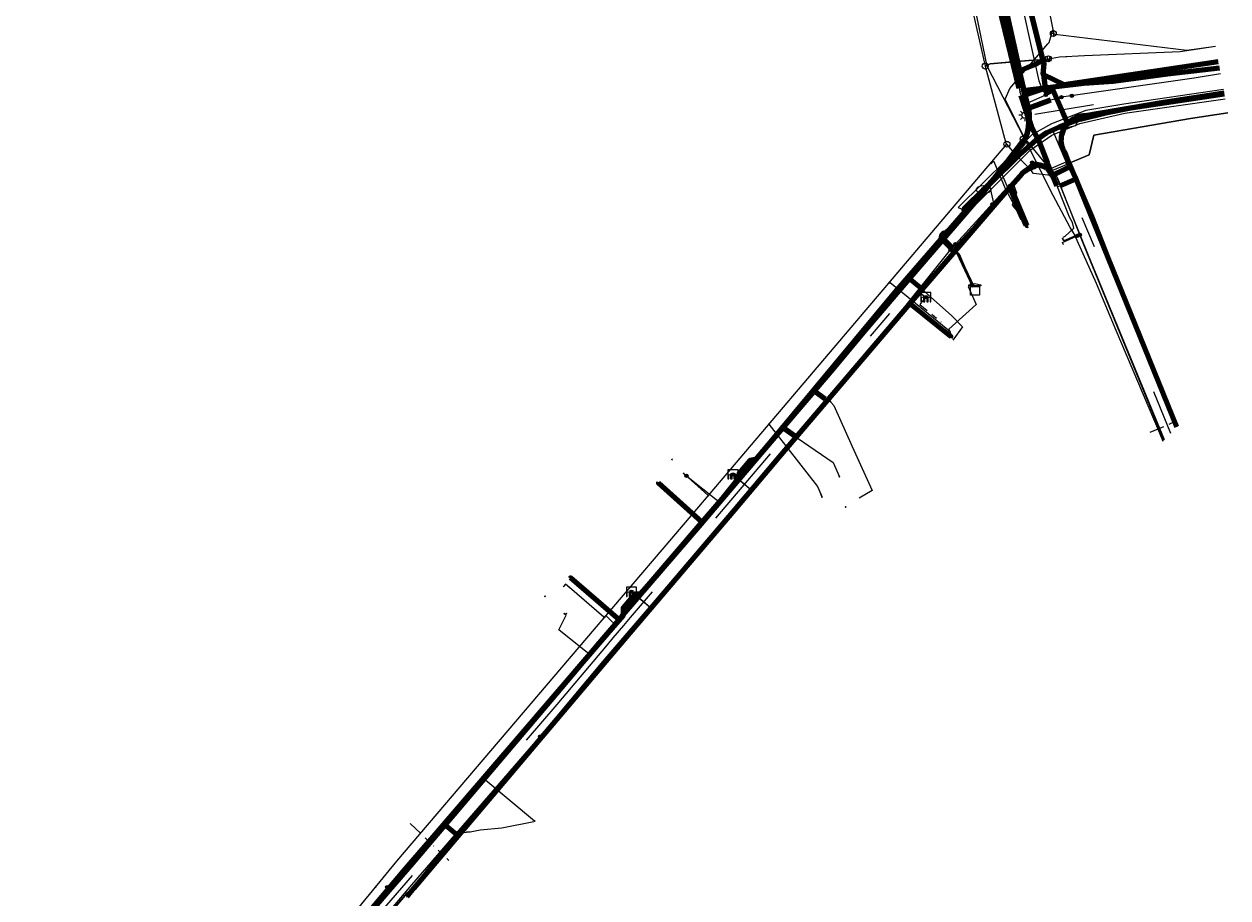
# Model space of a CAD drawing. Header units: metres. Extents: x 200221 to 204794, y 461183 to 463932.
# Tile 10 of 19: x 202671 to 203077, y 462624 to 462919. Entities that reach past the tile are written whole.
import ezdxf
from ezdxf.enums import TextEntityAlignment as Align
from ezdxf.lldxf.tags import DXFTag

# ---------------------------------------------------------------- set-up
doc = ezdxf.new("R2010")
doc.units = ezdxf.units.M
doc.linetypes.add('RI-OVERIG', pattern=[17, 5, -2, 2, -2, 0, -2, 2, -2])
doc.layers.get('0').update_dxf_attribs({"lineweight": 25})
for name, color, linetype, lineweight in [('B-WE-KL-DATA_HULPSTUK_KPN BV-S', 90, 'Continuous', 25), ('B-WE-KL-DATA_KABELBED_KPN BV-G', 90, 'Continuous', 100), ('B-WE-KL-DATA_MANTELBUIS_KPN BV-G', 90, 'Continuous', 100), ('B-WE-KL-DATA_MANTELBUIS_NKM NETWORK SERVICES BV-G', 90, 'Continuous', 100), ('B-WE-KL-DATA_NKM NETWORK SERVICES BV-G', 90, 'KL-DATA-N', 18), ('B-WE-KL-ET_LS_GEMEENTE VOORST-G', 190, 'KL-LS-N', 18), ('B-WE-KL-ET_LS_HULPSTUK_LIANDER NV PAC 2AI68G2-S', 190, 'Continuous', 25), ('B-WE-KL-ET_LS_LIANDER NV PAC 2AI68G2-G', 190, 'KL-LS-N', 18), ('B-WE-KL-ET_LS_MANTELBUIS_LIANDER NV PAC 2AI68G2-G', 190, 'Continuous', 100), ('B-WE-KL-ET_LS_OV_LICHTMAST_LIANDER NV PAC 2AI68G2-S', 190, 'Continuous', 25), ('B-WE-KL-ET_MS_HULPSTUK_LIANDER NV PAC 2AI68G2-S', 130, 'Continuous', 25), ('B-WE-KL-ET_MS_LIANDER NV PAC 2AI68G2-G', 130, 'KL-MS-N', 18), ('B-WE-KL-GAS_LD_HULPSTUK_LIANDER NV PAC 2AI68G2-S', 50, 'Continuous', 25), ('B-WE-KL-GAS_LD_LIANDER NV PAC 2AI68G2-G', 50, 'KL-GAS-LD-N', 18), ('B-WE-KL-OVERIG_HULPSTUK-G', 8, 'Continuous', 18), ('B-WE-KL-OVERIG_HULPSTUK_GEMEENTE VOORST-S', 8, 'Continuous', 25), ('B-WE-KL-WATER_HULPSTUK_VITENS-S', 170, 'Continuous', 25), ('B-WE-KL-WATER_VITENS-G', 170, 'KL-WATER-N', 18), ('B-WE-KL-WATER_VITENS-S', 170, 'Continuous', 25), ('B-WE-KW-KUNSTWERK_SLUIS_GEMEENTE VOORST-S', 170, 'Continuous', 25), ('B-WE-OG-INFO_KPN BV-G', 7, 'Continuous', 18), ('B-WE-OG-INFO_KPN BV-S', 7, 'Continuous', 25), ('B-WE-OG-INFO_LIANDER NV PAC 2AI68G2-G', 7, 'Continuous', 18), ('B-WE-OG-INFO_LIANDER NV PAC 2AI68G2-S', 7, 'Continuous', 25), ('B-WE-OG-INFO_VITENS-S', 7, 'Continuous', 25), ('B-WE-RI-DRUK_GEMEENTE VOORST-G', 210, 'RI-PERS', 18), ('B-WE-RI-PERSLEIDING_HULPSTUK_GEMEENTE VOORST-S', 210, 'Continuous', 25), ('B-WE-RI-VRIJVERVAL_GEMEENTE VOORST-G', 210, 'RI-OVERIG', 18)]:
    doc.layers.add(name, color=color, linetype=linetype, lineweight=lineweight)
doc.styles.add('NLCS-ISO', font='NLCS-ISO.ttf')
doc.styles.get("Standard").update_dxf_attribs({"font": 'NLCS-ISO.ttf'})
tags = doc.linetypes.add('KL-DATA-N', pattern='A,4,-1,[101,NLCS.SHX,S=0.5,R=0,X=0,Y=0],-1,4,-1,["D",Standard,S=1,R=0,X=-0.25,Y=-0.5],-1.5', length=12.5).pattern_tags.tags
tags[18] = DXFTag(74, 10)
tags = doc.linetypes.add('KL-GAS-LD-N', pattern='A,4,-1,[69,NLCS.SHX,S=0.5,R=0,X=0,Y=0],-1,4,-1,["L",Standard,S=1,R=0,X=0.25,Y=-0.5],-2', length=13).pattern_tags.tags
tags[18] = DXFTag(74, 10)
tags = doc.linetypes.add('KL-LS-N', pattern='A,4,-1,[103,NLCS.SHX,S=0.75,R=0,X=0,Y=0],-1,4,-1,["L",Standard,S=1,R=0,X=0,Y=-0.5],-2', length=13).pattern_tags.tags
tags[18] = DXFTag(74, 10)
tags = doc.linetypes.add('KL-MS-N', pattern='A,4,-1,[103,NLCS.SHX,S=0.75,R=0,X=0,Y=0],-1,4,-1,["M",Standard,S=1,R=0,X=0,Y=-0.5],-2', length=13).pattern_tags.tags
tags[18] = DXFTag(74, 10)
doc.linetypes.add('KL-WATER-N', pattern='A,7,-0.5,[168,NLCS.SHX,S=0.75,R=0,X=0.75,Y=0],-2', length=9.5)
tags = doc.linetypes.add('RI-PERS', pattern='A,7,-2,["P",Standard,S=1.8,R=0,X=-0.5,Y=-0.9],-2,7,-2,[102,NLCS.SHX,S=1,R=180,X=0,Y=0],-2', length=22).pattern_tags.tags
tags[6] = DXFTag(74, 10)

# ---------------------------------------------------------------- blocks, each defined once
blk = doc.blocks.new('SKW-SLUIS-SO')
at = {"color": 0, "linetype": 'ByBlock', "lineweight": 18}
blk.add_lwpolyline([(0.31, -1.55), (0.82, -1.55), (0.82, -0.35, -1), (1.45, -0.35), (1.45, -1.55), (1.7, -1.55), (1.7, 1.55), (-1.7, 1.55), (-1.7, -1.55), (-1.45, -1.55), (-1.45, -0.35, -1), (-0.82, -0.35), (-0.82, -1.55), (-0.32, -1.55), (-0.32, -0.35, -1), (0.31, -0.35)], format="xyb", close=True, dxfattribs=at)
blk = doc.blocks.new('SRI-HULP_MANGAT-SO')
at = {"linetype": 'ByBlock', "lineweight": 18}
h = blk.add_hatch(color=0, dxfattribs=at)
h.dxf.hatch_style = 1
edge = h.paths.add_edge_path()
edge.add_arc((0.38, 0), 0.0646, -90, 90, ccw=False)
edge.add_line((0.38, -0.06), (-0.38, -0.06))
edge.add_arc((-0.38, 0), 0.0646, 90, 270, ccw=False)
edge.add_line((-0.38, 0.06), (0.38, 0.06))
at = {"color": 0, "linetype": 'ByBlock', "lineweight": 18}
blk.add_lwpolyline([(0.38, 0.06, -1), (0.38, -0.06), (-0.38, -0.06, -1), (-0.38, 0.06)], format="xyb", close=True, dxfattribs=at)
blk.add_ellipse((0, 0), major_axis=(-0.75, 0), ratio=0.666667, dxfattribs=at)
at = {"color": 0, "linetype": 'ByBlock', "lineweight": 18, "style": 'NLCS-ISO', "flags": 1}
for tag, p in [('TYPE', (1.75, 0)), ('OMSCHRIJVING', (1.75, -3)), ('LABEL', (1.75, -1.5))]:
    blk.add_attdef(tag, p, '', height=1, dxfattribs=at)
blk = doc.blocks.new('SKL-WTB_HULP_OVERIG-SO')
at = {"color": 0, "linetype": 'ByBlock', "lineweight": 18}
for points in [[(-0.14, 0.14), (0.14, -0.14)], [(0.14, 0.14), (-0.14, -0.14)]]:
    blk.add_lwpolyline(points, dxfattribs=at)
at = {"color": 0, "linetype": 'ByBlock', "lineweight": 18, "style": 'NLCS-ISO', "flags": 1}
for tag, p in [('TYPE', (1.5, 0)), ('OMSCHRIJVING', (1.5, -3)), ('LABEL', (1.5, -1.5))]:
    blk.add_attdef(tag, p, '', height=1, dxfattribs=at)
blk = doc.blocks.new('SKL-WTB_HULP_SIFON-SO')
at = {"linetype": 'ByBlock', "lineweight": 18}
h = blk.add_hatch(color=0, dxfattribs=at)
h.dxf.hatch_style = 1
h.paths.add_polyline_path([(0.13, -0.53), (-0.13, -0.53), (-0.13, -0.8), (0.13, -0.8)])
at = {"color": 0, "linetype": 'ByBlock', "lineweight": 18}
blk.add_lwpolyline([(0.33, 0.8), (0.33, -0.53), (-0.33, -0.53), (-0.33, 0.8)], dxfattribs=at)
blk.add_lwpolyline([(0.13, -0.8), (-0.13, -0.8), (-0.13, -0.53), (0.13, -0.53)], close=True, dxfattribs=at)
blk.add_circle((0, 0), 1, dxfattribs=at)
at = {"color": 0, "linetype": 'ByBlock', "lineweight": 18, "style": 'NLCS-ISO', "flags": 1}
for tag, p in [('TYPE', (1.5, 0)), ('OMSCHRIJVING', (1.5, -3)), ('LABEL', (1.5, -1.5))]:
    blk.add_attdef(tag, p, '', height=1, dxfattribs=at)
blk = doc.blocks.new('SKL-WTB_HULP_T STUK-SO')
at = {"color": 0, "linetype": 'ByBlock', "lineweight": 18}
blk.add_circle((0, 0), 1, dxfattribs=at)
at = {"color": 0, "linetype": 'ByBlock', "lineweight": -2, "style": 'NLCS-ISO'}
blk.add_text('T', height=1, dxfattribs=at).set_placement((0, 0), align=Align.MIDDLE_CENTER)
at = {"color": 0, "linetype": 'ByBlock', "lineweight": 18, "style": 'NLCS-ISO', "flags": 1}
for tag, p in [('TYPE', (1.5, 0)), ('OMSCHRIJVING', (1.5, -3)), ('LABEL', (1.5, -1.5))]:
    blk.add_attdef(tag, p, '', height=1, dxfattribs=at)
blk = doc.blocks.new('SKL-WTB_HULP_MOF-SO')
at = {"linetype": 'ByBlock', "lineweight": 18}
h = blk.add_hatch(color=0, dxfattribs=at)
h.dxf.hatch_style = 1
h.paths.add_polyline_path([(-0.5625, 0, 1), (0.5625, 0, 1)])
at = {"color": 0, "linetype": 'ByBlock', "lineweight": 18}
blk.add_circle((0, 0), 0.5625, dxfattribs=at)
at = {"color": 0, "linetype": 'ByBlock', "lineweight": 18, "style": 'NLCS-ISO', "flags": 1}
for tag, p in [('TYPE', (1.5, 0)), ('OMSCHRIJVING', (1.5, -3)), ('LABEL', (1.5, -1.5))]:
    blk.add_attdef(tag, p, '', height=1, dxfattribs=at)
blk = doc.blocks.new('SKL-ET_OV_LICHTMAST-SO')
at = {"color": 0, "linetype": 'ByBlock', "lineweight": 18}
for points in [[(-1.25, 0), (-2, 0)], [(-1.41, 1.41), (-0.88, 0.88)], [(0, 2), (0, 1.25)], [(0.88, 0.88), (1.41, 1.41)], [(2, 0), (1.25, 0)], [(-1.41, -1.41), (-0.88, -0.88)], [(0, -1.25), (0, -2)], [(0.88, -0.88), (1.41, -1.41)]]:
    blk.add_lwpolyline(points, dxfattribs=at)
blk.add_circle((0, 0), 1, dxfattribs=at)
blk = doc.blocks.new('SKL-WTB_HULP_TECHNISCH GEBOUW-SO')
at = {"color": 0, "linetype": 'ByBlock', "lineweight": 18}
for points in [[(-2, 1.5), (0, 2), (2, 1.5), (2, 1.18), (-2, 1.18)], [(-1.5, 1.02), (1.5, 1.02), (1.5, -2), (-1.5, -2)]]:
    blk.add_lwpolyline(points, close=True, dxfattribs=at)
at = {"color": 0, "linetype": 'ByBlock', "lineweight": 18, "style": 'NLCS-ISO', "flags": 1}
for tag, p in [('TYPE', (2.5, 0)), ('OMSCHRIJVING', (2.5, -3)), ('LABEL', (2.5, -1.5))]:
    blk.add_attdef(tag, p, '', height=1, dxfattribs=at)
blk = doc.blocks.new('SKL-WTB_HULP_AFSLUITER-SO')
at = {"color": 0, "linetype": 'ByBlock', "lineweight": 18}
blk.add_lwpolyline([(0, 0.8), (0, -0.8)], dxfattribs=at)
blk.add_circle((0, 0), 1, dxfattribs=at)
at = {"color": 0, "linetype": 'ByBlock', "lineweight": 18, "style": 'NLCS-ISO', "flags": 1}
for tag, p in [('TYPE', (1.5, 0)), ('OMSCHRIJVING', (1.5, -3)), ('LABEL', (1.5, -1.5))]:
    blk.add_attdef(tag, p, '', height=1, dxfattribs=at)
blk = doc.blocks.new('SKL-WATER_BRANDKRAAN_BRANDPUT-SO')
at = {"color": 0, "linetype": 'ByBlock', "lineweight": 18}
blk.add_ellipse((0, 0), major_axis=(2.5, 0), ratio=0.54, dxfattribs=at)
at = {"color": 0, "linetype": 'ByBlock', "lineweight": 18, "style": 'NLCS-ISO'}
blk.add_text('bk', height=1.5, dxfattribs=at).set_placement((0.16, 0), align=Align.MIDDLE_CENTER)
blk = doc.blocks.new('SOG-INFO_OVERIG-SO')
at = {"color": 0, "linetype": 'ByBlock', "lineweight": 18}
for points in [[(-0.14, 0.14), (0.14, -0.14)], [(0.14, 0.14), (-0.14, -0.14)]]:
    blk.add_lwpolyline(points, dxfattribs=at)
at = {"color": 0, "linetype": 'ByBlock', "lineweight": 18, "style": 'NLCS-ISO', "flags": 1}
for tag, p in [('TYPE', (1.5, 0)), ('OMSCHRIJVING', (1.5, -3)), ('LABEL', (1.5, -1.5))]:
    blk.add_attdef(tag, p, '', height=1, dxfattribs=at)

msp = doc.modelspace()

# ---------------------------------------------------------------- linework, layer by layer
at = {"layer": 'B-WE-KL-DATA_KABELBED_KPN BV-G', "flags": 128}
for points in [[(202930.753, 463239.867), (202930.565, 463239.754), (202929.608, 463239.175), (202925.524, 463236.707), (202926.594, 463235.18), (202931.66, 463226.35), (202935.587, 463218.963), (202937.711, 463213.735), (202938.551, 463211.668), (202940.495, 463205.925), (202941.424, 463203.178), (202944.214, 463193.221), (202947.112, 463182.032), (202949.437, 463171.982), (202951.112, 463163.554), (202954.705, 463145.326), (202960.777, 463114.702), (202965.979, 463090.795), (202972.483, 463059.719), (202983.131, 463008.018), (202984.93, 463000), (202986.171, 462994.471), (203000, 462932.853), (203006.659, 462903.183)], [(203014.643, 462906.604), (203012.407, 462915.51), (203007.499, 462935.173), (203000.967, 462963.705), (203000.092, 462967.466), (203000, 462967.863), (202998.101, 462976.067), (202992.504, 463000), (202992.277, 463000.975), (202977.998, 463060.615), (202973.081, 463084.309), (202968.389, 463106.151), (202962.972, 463133.495), (202953.37, 463181.935), (202952.489, 463186.078), (202950.44, 463194.588), (202947.663, 463204.657), (202944.926, 463212.237), (202941.44, 463220.72), (202937.896, 463228.225), (202932.588, 463237.057), (202931.068, 463239.384)], [(202984.994, 463000.063), (202986.171, 462994.471), (202989.442, 462978.928), (203000.037, 462932.038), (203008.7, 462893.697), (203009.425, 462890.491), (203009.636, 462888.95), (203009.73, 462887.397), (203009.707, 462885.842), (203009.567, 462884.292), (203009.311, 462882.758), (203009.089, 462881.798), (203008.792, 462880.858), (203008.424, 462879.944), (203007.985, 462879.062), (203006.297, 462876.949), (203001.127, 462870.477), (203000.025, 462869.212)], [(203006.659, 462903.183), (203014.643, 462906.604)], [(203007.089, 462903.367), (203012.632, 462905.661)], [(203014.685, 462901.889), (203014.624, 462901.919), (203014.891, 462905.618), (203014.643, 462906.604)], [(203014.685, 462901.889), (203021.738, 462898.53), (203073.649, 462906.309)], [(203008.54, 462895.04), (203006.659, 462903.183)], [(203014.685, 462901.889), (203015.265, 462897.323)], [(203015.265, 462897.323), (203008.54, 462895.04)], [(203015.265, 462897.323), (203015.946, 462895.749), (203017.877, 462896.6), (203022.862, 462885.342)], [(202784.248, 462615.337), (202802.644, 462636.706), (202826.629, 462664.847), (202850.483, 462692.997), (202864.854, 462710.046), (202869.548, 462715.616), (202871.567, 462718.011), (202872.668, 462719.317), (202872.975, 462719.674), (202899.315, 462750.28), (202911.867, 462765.087), (202943.646, 462802.392), (202954.172, 462814.964), (202971.37, 462835.162), (202992.212, 462859.447), (202992.409, 462859.676), (202996.453, 462864.884), (202998.084, 462866.984), (203000, 462869.452), (203001.009, 462870.752), (203006.297, 462876.949), (203008.02, 462878.968), (203008.631, 462880.259), (203009.135, 462881.596), (203009.527, 462882.97), (203009.807, 462884.371), (203009.971, 462885.79), (203010.019, 462887.217), (203009.95, 462888.644), (203009.765, 462890.061), (203009.465, 462891.457), (203009.052, 462892.825), (203008.54, 462895.04)], [(202987.976, 462856.545), (203006.727, 462874.99), (203012.145, 462879.771), (203015.855, 462882.371), (203020.112, 462884.286), (203027.018, 462886.783), (203035.145, 462888.854), (203044.175, 462890.607), (203075.695, 462895.376)], [(202988.119, 462855.548), (202987.976, 462856.545), (202995.059, 462863.512), (202996.453, 462864.884), (203006.727, 462874.99), (203012.145, 462879.771), (203015.855, 462882.371), (203020.112, 462884.286), (203022.781, 462885.251), (203027.018, 462886.783), (203035.145, 462888.854), (203044.175, 462890.607), (203075.695, 462895.376)], [(203008.776, 462895.12), (203014.784, 462897.123)], [(203022.862, 462885.342), (203023.332, 462885.823), (203023.84, 462886.265), (203024.382, 462886.664), (203024.955, 462887.019), (203025.554, 462887.325), (203026.176, 462887.582), (203026.817, 462887.788), (203027.473, 462887.941), (203028.138, 462888.041), (203028.81, 462888.086), (203054.466, 462892.42), (203075.632, 462895.713)], [(203022.355, 462886.486), (203019.989, 462892)], [(203023.757, 462870.782), (203021.884, 462875.542), (203021.555, 462876.154), (203021.279, 462876.791), (203021.057, 462877.449), (203020.89, 462878.123), (203020.781, 462878.809), (203020.729, 462879.501), (203020.735, 462880.195), (203020.798, 462880.887), (203020.92, 462881.571), (203021.098, 462882.242), (203021.331, 462882.896), (203021.619, 462883.528), (203021.958, 462884.134), (203022.346, 462884.71), (203022.781, 462885.251), (203022.862, 462885.342)], [(203023.757, 462870.782), (203018.503, 462868.331), (203017.543, 462867.85), (203017.392, 462868.248), (203017.207, 462868.631), (203016.99, 462868.997), (203016.743, 462869.343), (203016.467, 462869.667), (203016.164, 462869.967), (203015.838, 462870.239), (203015.489, 462870.483), (203015.12, 462870.696), (203014.735, 462870.877), (203014.336, 462871.024), (203013.926, 462871.137), (203013.507, 462871.214), (203013.084, 462871.256), (203012.659, 462871.261), (203012.234, 462871.23), (203011.814, 462871.163), (203011.401, 462871.061), (203010.327, 462870.528), (203009.304, 462869.902), (203008.341, 462869.188), (203007.446, 462868.391), (203006.625, 462867.517), (203003.762, 462864.317), (203003.544, 462864.064), (203003.447, 462863.952), (203000, 462859.947), (202991.235, 462849.766), (202969.649, 462824.694), (202969.483, 462824.502), (202925.594, 462772.966), (202910.546, 462755.097), (202873.246, 462711.36), (202802.334, 462627.503), (202799.973, 462624.507)], [(203000.025, 462869.212), (202998.084, 462866.984), (202995.059, 462863.512), (202988.119, 462855.548)], [(203018.503, 462868.331), (203023.02, 462870.473)], [(203023.757, 462870.782), (203025.57, 462866.674), (203059.556, 462783.037)], [(203003.447, 462863.952), (203003.486, 462864.199), (203003.544, 462864.064), (203009.147, 462850.958), (203009.423, 462851.076)], [(202988.119, 462855.548), (202964.563, 462828.513), (202923.111, 462778.54), (202917.621, 462772.06), (202915.687, 462771.729), (202912.038, 462767.399), (202911.719, 462765.623), (202906.345, 462758.882), (202898.621, 462749.897)], [(202969.642, 462824.7), (202969.649, 462824.694), (202983.468, 462813.483), (202983.279, 462813.25)], [(202899.484, 462750.909), (202884.832, 462764.05), (202885.032, 462764.274)], [(202898.621, 462749.897), (202881.26, 462729.704), (202878.717, 462726.749), (202876.756, 462726.46), (202872.978, 462722.058), (202872.975, 462719.674), (202872.975, 462719.426), (202869.1, 462714.985), (202864.854, 462710.046), (202809.505, 462645.672)], [(202869.548, 462715.616), (202871.57, 462718.008), (202871.567, 462718.011), (202855.254, 462732.136), (202855.058, 462731.909)], [(202809.505, 462645.672), (202798.753, 462633.166), (202737.874, 462560.915), (202719.015, 462540.451), (202708.263, 462530.998), (202696.954, 462522.219), (202682.07, 462512.225), (202680.96, 462511.544), (202678.351, 462511.854), (202674.517, 462509.313), (202673.875, 462506.848), (202663.659, 462500.04)]]:
    msp.add_lwpolyline(points, dxfattribs=at)
at = {"layer": 'B-WE-KL-DATA_MANTELBUIS_KPN BV-G', "flags": 128}
for points in [[(203007.089, 462903.367), (203012.632, 462905.661)], [(202987.976, 462856.545), (203006.727, 462874.99), (203012.145, 462879.771), (203015.855, 462882.371), (203020.112, 462884.286), (203027.018, 462886.783), (203035.145, 462888.854), (203044.175, 462890.607), (203075.695, 462895.376)], [(203008.776, 462895.12), (203014.784, 462897.123)], [(203022.355, 462886.486), (203019.989, 462892)], [(203018.503, 462868.331), (203023.02, 462870.473)]]:
    msp.add_lwpolyline(points, dxfattribs=at)
at = {"layer": 'B-WE-KL-DATA_MANTELBUIS_NKM NETWORK SERVICES BV-G', "flags": 128}
for points in [[(203006.489, 462897.272), (203001.801, 462916.721), (202997.116, 462936.152), (202993.102, 462954.156), (202986.791, 462982.742), (202985.881, 462987.41), (202986.367, 462987.524)], [(203074.095, 462903.984), (203056.559, 462901.972), (203047.384, 462900.755), (203038.197, 462899.536), (203033.268, 462899.218), (203028.343, 462898.899), (203017.995, 462897.623), (203007.607, 462896.342)], [(203019.199, 462864.348), (203016.092, 462872.097), (203012.978, 462879.864), (203011.827, 462882.127), (203010.668, 462884.404), (203008.909, 462889.601), (203007.161, 462894.764)], [(203025.369, 462866.504), (203020.443, 462864.363)], [(202969.916, 462832.788), (202972.997, 462830.137)], [(202941.094, 462792.53), (202937.771, 462794.824)], [(202813.256, 462648.472), (202816.382, 462645.914)]]:
    msp.add_lwpolyline(points, dxfattribs=at)
at = {"layer": 'B-WE-KL-DATA_NKM NETWORK SERVICES BV-G', "flags": 128}
for points in [[(202984.493, 462993.328), (202987.266, 462981.501), (202989.087, 462972.166), (202991.621, 462961.289), (202994.368, 462948.614), (202997.116, 462936.152), (202999.805, 462924.491), (203003.048, 462912.001), (203005.503, 462900.99), (203006.489, 462897.272)], [(203007.607, 462896.342), (203010.087, 462896.768), (203020.28, 462897.972), (203028.344, 462898.899), (203038.197, 462899.536), (203056.558, 462901.972), (203074.095, 462903.984)], [(203006.489, 462897.272), (203006.716, 462896.219)], [(203007.607, 462896.342), (203006.716, 462896.219)], [(203006.716, 462896.219), (203006.784, 462895.907)], [(203006.773, 462896.242), (203007.607, 462896.342)], [(203006.784, 462895.907), (203007.162, 462894.764)], [(203007.162, 462894.764), (203010.669, 462884.403), (203012.978, 462879.864), (203014.787, 462875.426), (203016.145, 462871.758), (203019.199, 462864.348)], [(203019.386, 462864.024), (203017.329, 462869.18), (203015.987, 462870.754), (203014.167, 462871.425), (203010.998, 462871.034), (203009.011, 462870.206), (203004.533, 462865.247), (203005.058, 462863.607)], [(203025.369, 462866.504), (203020.443, 462864.363)], [(203025.369, 462866.504), (203020.443, 462864.363)], [(203059.96, 462783.486), (203030.007, 462856.574), (203026.211, 462866.591), (203025.369, 462866.504)], [(203005.058, 462863.607), (203005.583, 462861.968), (203004.128, 462857.782), (203006.488, 462854.98), (203007.559, 462855.437)], [(203019.199, 462864.348), (203019.386, 462864.024)], [(203020.443, 462864.363), (203019.386, 462864.024)], [(203024.693, 462849.818), (203025, 462850.1), (203024.444, 462851.99), (203023.476, 462853.775), (203019.386, 462864.024)], [(203021.298, 462847.065), (203022.034, 462847.379), (203024.693, 462849.818)], [(202936.968, 462795.421), (202946.8, 462806.877), (202965.041, 462828.592), (202968.953, 462832.915), (202969.328, 462833.046), (202969.759, 462832.922), (202969.916, 462832.788)], [(202969.916, 462832.788), (202972.974, 462830.174), (202972.977, 462830.169)], [(202969.916, 462832.788), (202972.974, 462830.174), (202972.977, 462830.169)], [(202972.977, 462830.169), (202973.357, 462829.787)], [(202973.357, 462829.787), (202974.578, 462828.697)], [(202974.588, 462828.688), (202983.762, 462820.496), (202987.399, 462816.778), (202984.15, 462812.295)], [(202911.659, 462765.998), (202912.191, 462766.864), (202915.186, 462770.891), (202917.098, 462772.267), (202936.968, 462795.421)], [(202936.968, 462795.421), (202937.589, 462794.952), (202937.771, 462794.824)], [(202937.771, 462794.824), (202940.968, 462792.609), (202941.094, 462792.53)], [(202937.771, 462794.824), (202940.968, 462792.609), (202941.094, 462792.53)], [(202941.094, 462792.53), (202942.519, 462791.946), (202942.998, 462791.41)], [(202942.998, 462791.41), (202944.006, 462790.282), (202950.146, 462776.451), (202956.968, 462761.538), (202952.585, 462759.033)], [(202870.166, 462716.514), (202887.837, 462737.38), (202910.854, 462764.689), (202911.659, 462765.998)], [(202911.659, 462765.998), (202910.797, 462766.634)], [(202867.278, 462719.292), (202868.621, 462717.999)], [(202813.256, 462648.472), (202812.911, 462648.755), (202812.875, 462649.142), (202812.901, 462649.357), (202818.769, 462656.293), (202855.438, 462699.122), (202870.166, 462716.514)], [(202868.621, 462717.999), (202870.166, 462716.514)], [(202842.8, 462649.797), (202832.086, 462647.683), (202824.776, 462646.997), (202821.328, 462646.305), (202820.092, 462646.391)], [(202816.743, 462645.619), (202810.655, 462638.667), (202805.133, 462631.705), (202804.882, 462630.567), (202801.065, 462626.141), (202800.033, 462625.823), (202791.701, 462616.158), (202791.284, 462615.832), (202790.951, 462615.97), (202790.897, 462616.012)], [(202813.256, 462648.472), (202816.311, 462645.972), (202816.382, 462645.914)], [(202813.256, 462648.472), (202816.311, 462645.972), (202816.382, 462645.914)], [(202816.382, 462645.914), (202816.743, 462645.619)], [(202816.743, 462645.619), (202818.608, 462646.061), (202820.092, 462646.391)], [(202820.092, 462646.391), (202820.232, 462646.422)]]:
    msp.add_lwpolyline(points, dxfattribs=at)
at = {"layer": 'B-WE-KL-ET_LS_GEMEENTE VOORST-G', "flags": 128}
for points in [[(203076.916, 462888.916), (203064.313, 462887.038), (203031.672, 462881.41), (203030.135, 462874.825), (203023.96, 462872.187)], [(202677.029, 462502.527), (202699.967, 462517.942), (202713.526, 462528.204), (202727.987, 462542.057), (202759.231, 462577.588), (202806.651, 462633.313), (202876.032, 462715.126), (202903.267, 462746.918), (202954.004, 462806.7), (202997.979, 462858.511), (202996.349, 462865.439), (203008.172, 462880.556)], [(203059.605, 462783.098), (203056.976, 462789.399), (203031.614, 462854.273), (203023.96, 462872.187)], [(202974.676, 462826.872), (202972.612, 462828.624)], [(202909.988, 462767.052), (202916.014, 462761.938)], [(202875.977, 462727.399), (202882.073, 462722.178)]]:
    msp.add_lwpolyline(points, dxfattribs=at)
at = {"layer": 'B-WE-KL-ET_LS_LIANDER NV PAC 2AI68G2-G', "flags": 128}
for points in [[(202963.966, 463129.054), (202967.287, 463112.281), (202968.909, 463104.253), (202971.576, 463091.837), (202974.12, 463079.843), (202977.294, 463064.549), (202979.178, 463055.493), (202987.038, 463017.77), (202989.181, 463007.943), (203011.045, 462909.3), (203013.183, 462899.756), (203014.408, 462896.651), (203015.023, 462895.756), (203015.561, 462894.995)], [(203074.454, 462902.067), (203065.489, 462900.696), (203020.767, 462894.203)], [(202991.32, 462830.425), (202986.177, 462841.351), (202983.877, 462843.41), (202980.275, 462846.977), (202980.192, 462847.186), (202980.167, 462847.41), (202980.202, 462847.632), (202980.293, 462847.837), (202980.497, 462848.08), (202980.734, 462848.32), (202981.007, 462848.518), (202981.308, 462848.67), (202981.63, 462848.77), (202982.325, 462848.926), (202982.647, 462849.026), (202982.95, 462849.176), (202983.224, 462849.372), (202983.464, 462849.61), (202992.237, 462859.832), (202997.965, 462866.768), (203000.278, 462869.298), (203000.884, 462869.956), (203008.368, 462878.29), (203010.512, 462884.777), (203010.076, 462890.457), (203010.054, 462890.708), (203017.221, 462893.34), (203020.767, 462894.203)], [(202982.27, 462849.17), (202982.579, 462849.221), (202982.867, 462849.329), (202983.126, 462849.493), (202983.35, 462849.708), (202992.121, 462859.927), (202997.855, 462866.87), (203000.29, 462869.534), (203002.806, 462872.32), (203008.235, 462878.367), (203010.36, 462884.796), (203009.909, 462890.664), (203009.216, 462892.284), (203015.561, 462894.995)], [(203009.3, 462887.27), (203008.41, 462888.13)], [(203009.733, 462886.857), (203009.3, 462887.27)], [(203009.714, 462885.777), (203009.733, 462886.857)], [(202990.869, 462830.213), (202984.576, 462843.579), (203000.336, 462860.533), (203004.813, 462865.473), (203005.587, 462866.275), (203006.15, 462866.876), (203006.63, 462867.272), (203007.21, 462867.719), (203007.805, 462868.143), (203008.138, 462868.366), (203008.639, 462868.684), (203008.988, 462868.893), (203009.374, 462869.113), (203010.057, 462869.474), (203010.456, 462869.67), (203010.757, 462869.811), (203011.14, 462869.981), (203011.352, 462870.071), (203011.76, 462870.236), (203012.127, 462870.424), (203012.374, 462870.533), (203012.536, 462870.599), (203012.857, 462870.713), (203013.186, 462870.811), (203013.539, 462870.894), (203013.763, 462870.936), (203014.153, 462870.99), (203014.493, 462871.017), (203014.901, 462871.024), (203015.116, 462871.018)], [(203000.884, 462869.956), (203000.295, 462869.112), (203008.069, 462850.933), (203009.265, 462851.444)], [(203055.336, 462778.424), (203052.602, 462785.177), (203028.556, 462843.879), (203026.146, 462849.851), (203020.42, 462864.476), (203020.059, 462865.478), (203019.751, 462866.23), (203019.386, 462867.062), (203018.975, 462867.758), (203018.485, 462868.556), (203017.949, 462869.206), (203017.482, 462869.673), (203017.14, 462870.004), (203016.729, 462870.323), (203016.285, 462870.586), (203015.76, 462870.859), (203015.52, 462870.949), (203015.292, 462871.003), (203015.116, 462871.018)], [(202982.27, 462849.17), (202981.519, 462849.19), (202981.12, 462849.094), (202980.747, 462848.928), (202980.409, 462848.695), (202980.115, 462848.402), (202979.911, 462848.159), (202979.867, 462848.099), (202979.768, 462847.921), (202979.683, 462847.72), (202979.612, 462847.498), (202979.555, 462847.256), (202979.513, 462846.996), (202979.486, 462846.72), (202979.48, 462846.132), (202979.399, 462845.528), (202979.376, 462845.407), (202979.227, 462844.841), (202979.005, 462844.299), (202978.714, 462843.791), (202978.359, 462843.325), (202960.089, 462822.398), (202926.613, 462782.951), (202923.161, 462778.453), (202917.427, 462771.916), (202916.37, 462771.078), (202915.361, 462770.182), (202914.404, 462769.231), (202913.502, 462768.229), (202912.658, 462767.177), (202911.873, 462766.08), (202911.151, 462764.94), (202910.494, 462763.762), (202906.35, 462758.888), (202879.945, 462727.262), (202878.659, 462726.523), (202878.469, 462726.41), (202877.846, 462726.004), (202877.259, 462725.549), (202876.71, 462725.048), (202876.204, 462724.504), (202875.827, 462724.063), (202875.217, 462723.365), (202874.705, 462722.737), (202874.2, 462722.037), (202873.704, 462721.267), (202873.218, 462720.428), (202872.935, 462719.914), (202872.673, 462719.491), (202872.369, 462719.096), (202811.063, 462647.535), (202793.399, 462627.735)], [(202982.27, 462849.17), (202981.575, 462849.014), (202981.215, 462848.901), (202980.877, 462848.732), (202980.571, 462848.51), (202980.306, 462848.241), (202980.102, 462847.998), (202980.08, 462847.968), (202979.962, 462847.702), (202979.917, 462847.415), (202979.95, 462847.126), (202980.057, 462846.855), (202980.099, 462846.799), (202983.701, 462843.232), (202985.948, 462841.253), (202991.095, 462830.319)], [(203021.331, 462844.696), (203021.107, 462845.252), (203026.112, 462847.469)], [(203026.112, 462847.469), (203026.958, 462847.844)], [(202990.535, 462830.923), (202989.364, 462830.419), (202991.982, 462824.361), (202982.752, 462816.004), (202983.675, 462813.707), (202983.293, 462813.239)], [(202926.613, 462782.951), (202931.595, 462779.363), (202943.781, 462770.984), (202945.89, 462766.231)], [(202893.372, 462767.339), (202894.264, 462766.536)], [(202894.264, 462766.536), (202905.389, 462757.736)], [(202878.659, 462726.523), (202878.532, 462726.573), (202878.406, 462726.599), (202878.318, 462726.604), (202878.244, 462726.573), (202877.586, 462726.128), (202877.481, 462726.098), (202877.381, 462726.098), (202877.324, 462726.106), (202877.125, 462726.18), (202875.524, 462727.548)], [(202861.516, 462706.427), (202851.318, 462714.531), (202853.702, 462719.485), (202853.069, 462720.037)], [(202825.922, 462664.879), (202826.112, 462664.717), (202825.917, 462664.49), (202843.073, 462650.124)]]:
    msp.add_lwpolyline(points, dxfattribs=at)
at = {"layer": 'B-WE-KL-ET_LS_MANTELBUIS_LIANDER NV PAC 2AI68G2-G', "flags": 128}
for points in [[(203010.201, 462890.762), (203017.221, 462893.34)], [(202983.701, 462843.232), (202980.099, 462846.799)], [(202980.275, 462846.977), (202983.877, 462843.41)], [(202931.031, 462779.769), (202927.262, 462782.484)]]:
    msp.add_lwpolyline(points, dxfattribs=at)
at = {"layer": 'B-WE-KL-ET_MS_LIANDER NV PAC 2AI68G2-G', "flags": 128}
for points in [[(203010.935, 462872.167), (203011.639, 462872.302), (203012.617, 462872.287), (203013.594, 462872.154), (203014.78, 462871.768), (203015.757, 462871.309), (203016.631, 462870.88), (203017.363, 462870.346), (203022.361, 462872.481), (203017.814, 462883.045), (203025.644, 462884.726), (203027.122, 462888.014), (203075.639, 462895.738)], [(202985.034, 462844.679), (203003.529, 462864.87), (203010.935, 462872.167)], [(202985.034, 462844.679), (202983.924, 462843.467), (202985.295, 462842.31), (202986.24, 462841.394), (202991.018, 462830.283)], [(202844.977, 462678.574), (202866.205, 462704.062), (202903.576, 462747.583), (202931.19, 462780.277), (202961.603, 462815.696), (202983.385, 462842.801)], [(202983.385, 462842.801), (202983.828, 462843.353), (202985.195, 462842.199), (202986.114, 462841.308), (202990.882, 462830.219)], [(202487.269, 462333.544), (202536.919, 462338.82), (202552.271, 462341.625), (202557.604, 462342.485), (202562.808, 462343.651), (202564.147, 462344.2), (202566.034, 462345.298), (202566.91, 462346.095), (202567.907, 462347.092), (202571.53, 462351.618), (202575.764, 462359.582), (202578.411, 462366.578), (202580.035, 462373.579), (202585.298, 462402.078), (202590.226, 462426.9), (202591.22, 462431.386), (202591.898, 462433.883), (202593.221, 462438.215), (202594.647, 462441.343), (202596.579, 462444.609), (202598.971, 462447.736), (202601.271, 462450.358), (202603.479, 462452.52), (202611.8, 462459.269), (202619.672, 462464.511), (202636.597, 462475.732), (202661.619, 462492.643), (202671.42, 462499.167), (202689.752, 462511.414), (202699.708, 462518.055), (202707.482, 462523.087), (202713.115, 462527.575), (202719.281, 462533.181), (202724.238, 462537.884), (202728.024, 462541.847), (202733.073, 462547.586), (202801.646, 462628.607), (202844.977, 462678.574)]]:
    msp.add_lwpolyline(points, dxfattribs=at)
at = {"layer": 'B-WE-KL-GAS_LD_LIANDER NV PAC 2AI68G2-G', "flags": 128}
for points in [[(202960.227, 463115.416), (202960.436, 463114.49), (202957.205, 463109.506), (202975.303, 463006.41), (202975.516, 462997.745), (202976.449, 462986.576), (202995.055, 462904.748)], [(203016.368, 462907.211), (203020.119, 462907.827), (203028.536, 462908.278), (203060.845, 462909.691), (203072.701, 462911.436)], [(203005.599, 462906.249), (202996.71, 462905.455), (202995.055, 462904.748)], [(203012.56, 462906.871), (203005.599, 462906.249)], [(203012.56, 462906.871), (203016.368, 462907.211)], [(202995.055, 462904.748), (203002.071, 462878.788), (203002.394, 462878.413)], [(202117.047, 462451.967), (202124.275, 462445.74), (202137.131, 462437.076), (202153.028, 462430.572), (202171.132, 462425.958), (202178.087, 462423.227), (202276.126, 462392.26), (202280.101, 462394.04), (202307.318, 462385.495), (202420.482, 462350.415), (202438.247, 462345.338), (202483.234, 462346.007), (202551.407, 462355.317), (202556.343, 462356.038), (202560.344, 462357.588), (202563.426, 462360.693), (202569.567, 462378.173), (202588.111, 462461.714), (202661.01, 462512.059), (202697.766, 462528.169), (202715.151, 462539.597), (202738.117, 462565.272), (202796.637, 462636.561), (202865.862, 462717.815), (202896.589, 462753.872), (202961.858, 462830.734), (203002.394, 462878.413)], [(203005.077, 462875.307), (203002.394, 462878.413)], [(203005.077, 462875.307), (203010.542, 462869.464)], [(202996.901, 462871.952), (202997.092, 462871.79), (202997.888, 462872.727), (203001.951, 462863.217), (203004.808, 462857.804), (203006.943, 462853.062), (203007.679, 462853.376)], [(203055.535, 462778.641), (203029.91, 462840.866), (203019.049, 462867.586), (203011.391, 462868.556), (203010.542, 462869.464)], [(203007.679, 462853.376), (203008.322, 462853.651)], [(203021.404, 462846.053), (203021.207, 462846.513)], [(203026.968, 462848.105), (203026.736, 462848.011), (203021.521, 462845.777), (203021.404, 462846.053)], [(202962.636, 462831.649), (202962.826, 462831.487), (202963.024, 462831.719), (202981.865, 462816.341)], [(202981.865, 462816.341), (202983.336, 462815.139), (202982.388, 462813.977)], [(202922.125, 462783.944), (202938.446, 462762.929), (202939.703, 462760.095)], [(202893.744, 462767.005), (202893.373, 462767.339)], [(202901.678, 462759.864), (202901.487, 462760.026), (202893.744, 462767.005)], [(202939.703, 462760.095), (202940.008, 462759.407)], [(202854.827, 462728.904), (202853.55, 462730.018), (202852.827, 462729.189)], [(202866.705, 462718.804), (202866.515, 462718.966), (202866.387, 462718.817), (202854.827, 462728.904)]]:
    msp.add_lwpolyline(points, dxfattribs=at)
at = {"layer": 'B-WE-KL-OVERIG_HULPSTUK-G', "flags": 128}
for points in [[(203011.833, 462888.499), (203031.558, 462891.799)], [(203031.863, 462843.733), (203027.791, 462853.595)], [(202962.782, 462821.258), (202956.311, 462813.634)], [(203051.809, 462795.004), (203057.6, 462780.903)], [(202904.162, 462752.216), (202914.981, 462764.942), (202922.691, 462774.003)], [(202840.399, 462677.355), (202850.659, 462689.434), (202867.729, 462709.57), (202869.643, 462711.838), (202873.225, 462716.067), (202875.488, 462718.725), (202882.902, 462727.378)], [(202875.653, 462727.931), (202875.881, 462727.736), (202875.394, 462727.166), (202875.166, 462727.361), (202875.653, 462727.931)], [(202801.845, 462631.772), (202775.113, 462600.921), (202757.189, 462579.355), (202746.536, 462567.008), (202737.28, 462556.089), (202731.025, 462549.496), (202726.019, 462543.802), (202722.264, 462539.869), (202717.378, 462535.231), (202711.307, 462529.706), (202705.806, 462525.325)]]:
    msp.add_lwpolyline(points, dxfattribs=at)
at = {"layer": 'B-WE-KL-WATER_VITENS-G', "flags": 128}
for points in [[(203017.573, 462915.876), (203017.956, 462917.093), (203016.95, 462922.097)], [(203008.358, 462880.397), (203001.802, 462893.551), (203001.853, 462893.847), (203003.311, 462897.132), (203016.221, 462912.219), (203016.42, 462912.443), (203016.596, 462912.686), (203017.411, 462915.403), (203017.573, 462915.876)], [(203017.573, 462915.876), (203018.046, 462915.714)], [(203018.046, 462915.714), (203018.519, 462915.552), (203063.112, 462910.101), (203072.701, 462911.432)], [(202994.506, 462863.081), (202995.157, 462863.84), (203007.451, 462879.944), (203007.898, 462880.167)], [(203007.898, 462880.167), (203008.358, 462880.397)], [(203055.076, 462778.14), (203053.806, 462781.18), (203039.264, 462815.57), (203032.641, 462831.347), (203025.115, 462848.184), (203023.765, 462850.325), (203017.018, 462863.022), (203008.358, 462880.397)], [(202766.595, 462595.513), (202798.555, 462633.514), (202862.061, 462707.678), (202899.339, 462751.396), (202928.758, 462785.761), (202964.725, 462828.394), (202994.506, 462863.081)]]:
    msp.add_lwpolyline(points, dxfattribs=at)
at = {"layer": 'B-WE-OG-INFO_KPN BV-G', "flags": 128}
msp.add_lwpolyline([(203075.41, 462896.89), (203041.77, 462891.87), (203028.98, 462889.76), (203017.37, 462885.3), (203010.8, 462881.55), (202985.93, 462857.03), (202989.43, 462855.53), (203010.21, 462876.39), (203017.49, 462881.43), (203026.99, 462885.42), (203042.12, 462888.82), (203076.02, 462893.65)], dxfattribs=at)
at = {"layer": 'B-WE-OG-INFO_LIANDER NV PAC 2AI68G2-G', "flags": 128}
msp.add_lwpolyline([(202995.055, 462904.748), (202996.71, 462905.455), (203016.368, 462907.211), (203020.119, 462907.827), (203022.577, 462907.959)], dxfattribs=at)
at = {"layer": 'B-WE-RI-DRUK_GEMEENTE VOORST-G', "flags": 128}
for points in [[(203008.17, 462880.555), (202995.741, 462904.725), (202988.038, 462941.812), (202977.997, 463006.589), (202962.883, 463090.167), (202959.425, 463108.234), (202961.558, 463110.224), (202958.796, 463123.943), (202959.217, 463124.932), (202955.128, 463145.415), (202949.231, 463172.225), (202945.615, 463188.529), (202943.621, 463190.644), (202936.655, 463211.194), (202934.936, 463215.115), (202934.625, 463215.787)], [(203023.95, 462872.18), (203030.135, 462874.825), (203031.672, 462881.41), (203064.313, 462887.038), (203076.916, 462888.916)], [(202997.625, 462858.157), (202997.979, 462858.512), (202996.348, 462865.439), (203008.17, 462880.555)], [(203008.17, 462880.555), (203017.353, 462869.364), (203023.063, 462871.738)], [(203023.063, 462871.738), (203023.95, 462872.18)], [(203023.95, 462872.18), (203031.614, 462854.274), (203056.976, 462789.399), (203059.605, 462783.098)], [(202972.61, 462828.62), (202997.625, 462858.157)], [(202916.01, 462761.93), (202972.61, 462828.62)], [(202972.61, 462828.62), (202975.027, 462826.824)], [(202910.001, 462767.012), (202916.01, 462761.93)], [(202882.072, 462722.177), (202916.01, 462761.93)], [(202875.78, 462727.409), (202882.072, 462722.177)], [(202796.26, 462621.1), (202882.072, 462722.177)]]:
    msp.add_lwpolyline(points, dxfattribs=at)
at = {"layer": 'B-WE-RI-VRIJVERVAL_GEMEENTE VOORST-G', "flags": 128}
for points in [[(202974.058, 462825.679), (202972.958, 462824.331), (202981.726, 462817.175)], [(203050.66, 462781.246), (203061.53, 462785.92)], [(202801.08, 462649.297), (202814.144, 462636.803)]]:
    msp.add_lwpolyline(points, dxfattribs=at)

# ---------------------------------------------------------------- block references
at = {"layer": 'B-WE-KL-DATA_HULPSTUK_KPN BV-S'}
for name, p in [('SKL-WTB_HULP_OVERIG-SO', (203014.643, 462906.604)), ('SKL-WTB_HULP_OVERIG-SO', (203014.643, 462906.604)), ('SKL-WTB_HULP_OVERIG-SO', (203014.643, 462906.604)), ('SKL-WTB_HULP_OVERIG-SO', (203006.659, 462903.183)), ('SKL-WTB_HULP_OVERIG-SO', (203006.659, 462903.183)), ('SKL-WTB_HULP_OVERIG-SO', (203006.659, 462903.183)), ('SKL-WTB_HULP_OVERIG-SO', (203014.685, 462901.889)), ('SKL-WTB_HULP_OVERIG-SO', (203014.685, 462901.889)), ('SKL-WTB_HULP_OVERIG-SO', (203014.685, 462901.889)), ('SKL-WTB_HULP_OVERIG-SO', (203015.265, 462897.323)), ('SKL-WTB_HULP_OVERIG-SO', (203015.265, 462897.323)), ('SKL-WTB_HULP_OVERIG-SO', (203015.265, 462897.323)), ('SKL-WTB_HULP_OVERIG-SO', (203008.54, 462895.04)), ('SKL-WTB_HULP_OVERIG-SO', (203008.54, 462895.04)), ('SKL-WTB_HULP_OVERIG-SO', (203008.54, 462895.04)), ('SKL-WTB_HULP_OVERIG-SO', (203022.862, 462885.342)), ('SKL-WTB_HULP_OVERIG-SO', (203022.862, 462885.342)), ('SKL-WTB_HULP_OVERIG-SO', (203022.862, 462885.342)), ('SKL-WTB_HULP_OVERIG-SO', (203000.025, 462869.212)), ('SKL-WTB_HULP_OVERIG-SO', (203000.025, 462869.212)), ('SKL-WTB_HULP_OVERIG-SO', (203023.757, 462870.782)), ('SKL-WTB_HULP_OVERIG-SO', (203023.757, 462870.782)), ('SKL-WTB_HULP_OVERIG-SO', (203023.757, 462870.782)), ('SKL-WTB_HULP_MOF-SO', (203003.447, 462863.952)), ('SKL-WTB_HULP_OVERIG-SO', (203003.447, 462863.952)), ('SKL-WTB_HULP_MOF-SO', (202988.098, 462855.531)), ('SKL-WTB_HULP_OVERIG-SO', (202988.119, 462855.548)), ('SKL-WTB_HULP_OVERIG-SO', (202988.119, 462855.548)), ('SKL-WTB_HULP_OVERIG-SO', (202988.119, 462855.548)), ('SKL-WTB_HULP_OVERIG-SO', (203009.423, 462851.076)), ('SKL-WTB_HULP_MOF-SO', (202969.453, 462824.467)), ('SKL-WTB_HULP_OVERIG-SO', (202969.642, 462824.7)), ('SKL-WTB_HULP_OVERIG-SO', (202983.279, 462813.25)), ('SKL-WTB_HULP_OVERIG-SO', (202885.032, 462764.274)), ('SKL-WTB_HULP_MOF-SO', (202899.684, 462751.133)), ('SKL-WTB_HULP_OVERIG-SO', (202899.484, 462750.909)), ('SKL-WTB_HULP_OVERIG-SO', (202898.621, 462749.897)), ('SKL-WTB_HULP_OVERIG-SO', (202898.621, 462749.897)), ('SKL-WTB_HULP_OVERIG-SO', (202855.058, 462731.909)), ('SKL-WTB_HULP_MOF-SO', (202869.548, 462715.616)), ('SKL-WTB_HULP_OVERIG-SO', (202869.548, 462715.616)), ('SKL-WTB_HULP_OVERIG-SO', (202809.505, 462645.672)), ('SKL-WTB_HULP_OVERIG-SO', (202809.505, 462645.672)), ('SKL-WTB_HULP_OVERIG-SO', (202799.973, 462624.507))]:
    msp.add_blockref(name, p, dxfattribs=at)
at = {"layer": 'B-WE-KL-ET_LS_HULPSTUK_LIANDER NV PAC 2AI68G2-S'}
for name, p in [('SKL-WTB_HULP_MOF-SO', (203015.561, 462894.995)), ('SKL-WTB_HULP_MOF-SO', (203020.767, 462894.203)), ('SKL-WTB_HULP_MOF-SO', (203024.231, 462894.706)), ('SKL-WTB_HULP_MOF-SO', (203009.3, 462887.27)), ('SKL-WTB_HULP_MOF-SO', (203009.714, 462885.777)), ('SKL-WTB_HULP_MOF-SO', (203009.733, 462886.857)), ('SKL-WTB_HULP_MOF-SO', (203000.884, 462869.956)), ('SKL-WTB_HULP_MOF-SO', (203015.116, 462871.018)), ('SKL-WTB_HULP_MOF-SO', (202997.471, 462866.405)), ('SKL-WTB_HULP_MOF-SO', (202982.27, 462849.17)), ('SKL-WTB_HULP_OVERIG-SO', (203009.265, 462851.444)), ('SKL-WTB_HULP_OVERIG-SO', (203021.331, 462844.696)), ('SKL-WTB_HULP_MOF-SO', (203026.112, 462847.469)), ('SKL-WTB_HULP_MOF-SO', (203026.958, 462847.844)), ('SKL-WTB_HULP_TECHNISCH GEBOUW-SO', (202991.593, 462829.417)), ('SKL-WTB_HULP_MOF-SO', (202990.535, 462830.923)), ('SKL-WTB_HULP_OVERIG-SO', (202983.293, 462813.239)), ('SKL-WTB_HULP_MOF-SO', (202926.613, 462782.951)), ('SKL-WTB_HULP_OVERIG-SO', (202893.372, 462767.339)), ('SKL-WTB_HULP_MOF-SO', (202894.264, 462766.536)), ('SKL-WTB_HULP_OVERIG-SO', (202945.89, 462766.231)), ('SKL-WTB_HULP_MOF-SO', (202905.389, 462757.736)), ('SKL-WTB_HULP_OVERIG-SO', (202948, 462756)), ('SKL-WTB_HULP_OVERIG-SO', (202875.524, 462727.548)), ('SKL-WTB_HULP_MOF-SO', (202878.659, 462726.523)), ('SKL-WTB_HULP_OVERIG-SO', (202853.069, 462720.037)), ('SKL-WTB_HULP_OVERIG-SO', (202853.769, 462720.037)), ('SKL-WTB_HULP_MOF-SO', (202861.516, 462706.427)), ('SKL-WTB_HULP_MOF-SO', (202825.922, 462664.879)), ('SKL-WTB_HULP_OVERIG-SO', (202843.073, 462650.124)), ('SKL-WTB_HULP_MOF-SO', (202793.399, 462627.735))]:
    msp.add_blockref(name, p, dxfattribs=at)
at = {"layer": 'B-WE-KL-ET_LS_OV_LICHTMAST_LIANDER NV PAC 2AI68G2-S'}
msp.add_blockref('SKL-ET_OV_LICHTMAST-SO', (203008.41, 462888.13), dxfattribs=at)
at = {"layer": 'B-WE-KL-ET_MS_HULPSTUK_LIANDER NV PAC 2AI68G2-S'}
for name, p in [('SKL-WTB_HULP_MOF-SO', (203010.935, 462872.167)), ('SKL-WTB_HULP_MOF-SO', (202985.034, 462844.679)), ('SKL-WTB_HULP_MOF-SO', (202983.385, 462842.801)), ('SKL-WTB_HULP_TECHNISCH GEBOUW-SO', (202991.593, 462829.417)), ('SKL-WTB_HULP_MOF-SO', (202844.977, 462678.574))]:
    msp.add_blockref(name, p, dxfattribs=at)
at = {"layer": 'B-WE-KL-GAS_LD_HULPSTUK_LIANDER NV PAC 2AI68G2-S'}
for name, p in [('SKL-WTB_HULP_T STUK-SO', (202995.055, 462904.748)), ('SKL-WTB_HULP_OVERIG-SO', (203005.599, 462906.249)), ('SKL-WTB_HULP_OVERIG-SO', (203012.56, 462906.871)), ('SKL-WTB_HULP_SIFON-SO', (203016.368, 462907.211)), ('SKL-WTB_HULP_T STUK-SO', (203002.394, 462878.413)), ('SKL-WTB_HULP_OVERIG-SO', (203005.077, 462875.307)), ('SKL-WTB_HULP_OVERIG-SO', (202996.901, 462871.952)), ('SKL-WTB_HULP_OVERIG-SO', (203010.542, 462869.464)), ('SKL-WTB_HULP_OVERIG-SO', (203007.679, 462853.376)), ('SKL-WTB_HULP_OVERIG-SO', (203008.322, 462853.651)), ('SKL-WTB_HULP_OVERIG-SO', (203021.207, 462846.513)), ('SKL-WTB_HULP_OVERIG-SO', (203021.404, 462846.053)), ('SKL-WTB_HULP_OVERIG-SO', (203026.968, 462848.105)), ('SKL-WTB_HULP_OVERIG-SO', (202962.636, 462831.649)), ('SKL-WTB_HULP_OVERIG-SO', (202981.865, 462816.341)), ('SKL-WTB_HULP_OVERIG-SO', (202982.388, 462813.977)), ('SKL-WTB_HULP_OVERIG-SO', (202922.125, 462783.944)), ('SKL-WTB_HULP_OVERIG-SO', (202893.373, 462767.339)), ('SKL-WTB_HULP_OVERIG-SO', (202893.744, 462767.005)), ('SKL-WTB_HULP_OVERIG-SO', (202901.678, 462759.864)), ('SKL-WTB_HULP_OVERIG-SO', (202939.703, 462760.095)), ('SKL-WTB_HULP_OVERIG-SO', (202940.008, 462759.407)), ('SKL-WTB_HULP_OVERIG-SO', (202852.827, 462729.189)), ('SKL-WTB_HULP_OVERIG-SO', (202854.827, 462728.904)), ('SKL-WTB_HULP_OVERIG-SO', (202866.705, 462718.804)), ('SKL-WTB_HULP_OVERIG-SO', (202789.503, 462627.87))]:
    msp.add_blockref(name, p, dxfattribs=at)
at = {"layer": 'B-WE-KL-OVERIG_HULPSTUK_GEMEENTE VOORST-S'}
for p in [(203023.063, 462871.738), (202997.625, 462858.157)]:
    msp.add_blockref('SKL-WTB_HULP_OVERIG-SO', p, dxfattribs=at)
at = {"layer": 'B-WE-KL-WATER_HULPSTUK_VITENS-S'}
for name, p in [('SKL-WTB_HULP_AFSLUITER-SO', (203018.046, 462915.714)), ('SKL-WTB_HULP_AFSLUITER-SO', (203007.898, 462880.167)), ('SKL-WTB_HULP_OVERIG-SO', (202999.623, 462869.69)), ('SKL-WTB_HULP_OVERIG-SO', (203024.335, 462849.421)), ('SKL-WTB_HULP_OVERIG-SO', (202967.36, 462831.463)), ('SKL-WTB_HULP_OVERIG-SO', (202933.053, 462790.852)), ('SKL-WTB_HULP_OVERIG-SO', (202905.599, 462758.708)), ('SKL-WTB_HULP_OVERIG-SO', (202868.241, 462714.925))]:
    msp.add_blockref(name, p, dxfattribs=at)
at = {"layer": 'B-WE-KL-WATER_VITENS-S'}
msp.add_blockref('SKL-WATER_BRANDKRAAN_BRANDPUT-SO', (202994.506, 462863.081), dxfattribs=at)
at = {"layer": 'B-WE-KW-KUNSTWERK_SLUIS_GEMEENTE VOORST-S'}
for p in [(202975.027, 462826.824), (202910.001, 462767.012), (202875.78, 462727.409)]:
    msp.add_blockref('SKW-SLUIS-SO', p, dxfattribs=at)
at = {"layer": 'B-WE-OG-INFO_KPN BV-S'}
for p in [(202889.44, 462772.066), (202846.6, 462725.9)]:
    msp.add_blockref('SOG-INFO_OVERIG-SO', p, dxfattribs=at)
at = {"layer": 'B-WE-OG-INFO_LIANDER NV PAC 2AI68G2-S'}
msp.add_blockref('SOG-INFO_OVERIG-SO', (202893.372, 462767.339), dxfattribs=at)
at = {"layer": 'B-WE-OG-INFO_VITENS-S'}
for p in [(202889.44, 462772.066), (202846.6, 462725.9)]:
    msp.add_blockref('SOG-INFO_OVERIG-SO', p, dxfattribs=at)
at = {"layer": 'B-WE-RI-PERSLEIDING_HULPSTUK_GEMEENTE VOORST-S'}
for p in [(203023.063, 462871.738), (202997.625, 462858.157), (202975.027, 462826.824), (202910.001, 462767.012), (202875.78, 462727.409)]:
    msp.add_blockref('SRI-HULP_MANGAT-SO', p, dxfattribs=at)

doc.saveas('drawing.dxf')
